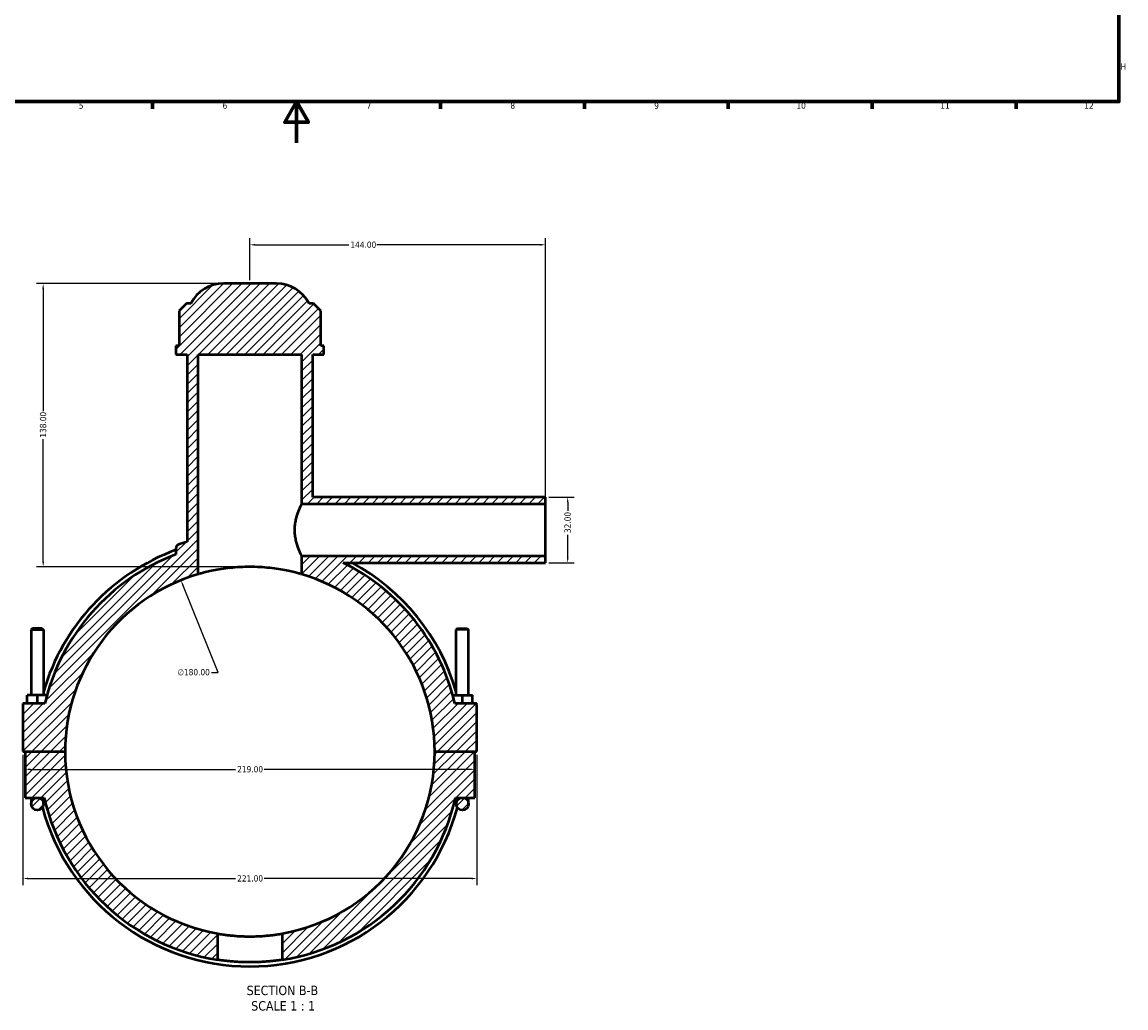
# Model space of a CAD drawing. Header units: millimetres. Extents: x 0 to 898, y -421 to 997.
# Tile 2 of 6: x 287 to 824, y -421 to 59. Entities that reach past the tile are written whole.
import ezdxf

# ---------------------------------------------------------------- set-up
doc = ezdxf.new("R2010")
doc.units = ezdxf.units.MM
for name, color, linetype, lineweight in [('Border (ANSI)', 7, 'Continuous', 70), ('Dimension (ANSI)', 7, 'Continuous', 25), ('Hatch (ANSI)', 7, 'Continuous', 18), ('Symbol (ANSI)', 7, 'Continuous', 25), ('Visible (ANSI)', 7, 'Continuous', 50)]:
    doc.layers.add(name, color=color, linetype=linetype, lineweight=lineweight)
doc.styles.add('Label Text (ANSI)', font='tahoma.ttf')
doc.styles.add('Note Text (ANSI)', font='tahoma.ttf')
doc.dimstyles.new('Default - mm (ANSI)', dxfattribs={"dimtxt": 3.048, "dimasz": 2.5, "dimexe": 3.175, "dimexo": 1.6002, "dimgap": 0.8, "dimtad": 0, "dimtoh": 1, "dimrnd": 1e-08, "dimzin": 4, "dimdsep": 46, "dimtxsty": 'Note Text (ANSI)', "dimcen": 0.09, "dimdle": 10, "dimclrd": 256, "dimclre": 256, "dimclrt": 256, "dimadec": 1, "dimazin": 1, "dimtfac": 1, "dimtofl": 0, "dimtmove": 0, "dimatfit": 3, "dimfxl": 1, "dimtolj": 1, "dimtzin": 4, "dimlwd": -1, "dimlwe": -1, "dimarcsym": 0})

# ---------------------------------------------------------------- blocks, each defined once
blk = doc.blocks.new('Borders Default Border')
at = {"layer": 'Border (ANSI)'}
for p, q in [((350.42, 20), (350.42, 16.55)), ((490.58, 20), (490.58, 16.55)), ((560.67, 20), (560.67, 16.55)), ((630.75, 20), (630.75, 16.55)), ((700.83, 20), (700.83, 16.55)), ((770.92, 20), (770.92, 16.55))]:
    blk.add_line(p, q, dxfattribs=at)
at = {"layer": 'Border (ANSI)', "flags": 128}
for points in [[(20, 20), (20, 574), (821, 574), (821, 20), (20, 20)], [(420.5, 0), (420.5, 20), (414.73, 10), (426.27, 10), (420.5, 20)]]:
    blk.add_lwpolyline(points, dxfattribs=at)
at = {"layer": 'Border (ANSI)', "color": 230, "true_color": 0xff0080, "attachment_point": 7, "style": 'Note Text (ANSI)'}
for s, insert, char_height in [('H', (821.81, 35.6), 3.05), ('5', (314.48, 16.49), 3.05), ('6', (384.49, 16.49), 3.05), ('7', (454.6, 16.55), 3.05), ('8', (524.63, 16.48), 3.05), ('9', (594.7, 16.49), 3.05), ('10', (663.96, 16.49), 3.048), ('11', (734.04, 16.55), 3.048), ('12', (804.13, 16.55), 3.048)]:
    blk.add_mtext(s, dxfattribs=dict(at, insert=insert, char_height=char_height))
blk = doc.blocks.new('*D7')
at = {"layer": 'Defpoints', "color": 0, "transparency": 16777216}
for p in [(364.21, -213.13), (431.35, -380.15)]:
    blk.add_point(p, dxfattribs=at)
at = {"layer": 'Dimension (ANSI)', "transparency": 16777216}
for p, q in [((382.27, -258.04), (365.14, -215.45)), ((379.05, -258.04), (382.27, -258.04))]:
    blk.add_line(p, q, dxfattribs=at)
blk.add_arc((397.78, -296.64), 90, 107.2784, 113.9211, dxfattribs=at)
blk.add_solid([(365.53, -215.29), (364.76, -215.61), (364.21, -213.13)], dxfattribs=at)
at = {"layer": 'Dimension (ANSI)', "color": 230, "true_color": 0xff0080, "transparency": 16777216, "insert": (362.56, -256.4), "char_height": 3.048, "attachment_point": 1, "style": 'Note Text (ANSI)'}
blk.add_mtext('\\A1;∅180.00', dxfattribs=at)
blk = doc.blocks.new('*D9')
at = {"layer": 'Defpoints', "color": 0, "transparency": 16777216}
for p in [(384.93, -68.64), (297.12, -206.64), (397.78, -206.64)]:
    blk.add_point(p, dxfattribs=at)
at = {"layer": 'Dimension (ANSI)', "transparency": 16777216}
for p, q in [((383.33, -68.64), (293.94, -68.64)), ((297.12, -71.14), (297.12, -130.8)), ((297.12, -204.14), (297.12, -144.48)), ((396.18, -206.64), (293.94, -206.64))]:
    blk.add_line(p, q, dxfattribs=at)
for points in [[(296.7, -71.14), (297.53, -71.14), (297.12, -68.64)], [(296.7, -204.14), (297.53, -204.14), (297.12, -206.64)]]:
    blk.add_solid(points, dxfattribs=at)
at = {"layer": 'Dimension (ANSI)', "color": 230, "true_color": 0xff0080, "transparency": 16777216, "insert": (295.52, -143.68), "char_height": 3.048, "attachment_point": 1, "rotation": 90, "style": 'Note Text (ANSI)'}
blk.add_mtext('\\A1;138.00', dxfattribs=at)
blk = doc.blocks.new('*D10')
at = {"layer": 'Defpoints', "color": 0, "transparency": 16777216}
for p in [(541.78, -172.64), (541.78, -204.64), (552.56, -204.64)]:
    blk.add_point(p, dxfattribs=at)
at = {"layer": 'Dimension (ANSI)', "transparency": 16777216}
for p, q in [((543.38, -172.64), (555.74, -172.64)), ((552.56, -175.14), (552.56, -179.31)), ((552.56, -202.14), (552.56, -190.96)), ((543.38, -204.64), (555.74, -204.64))]:
    blk.add_line(p, q, dxfattribs=at)
for points in [[(552.14, -175.14), (552.98, -175.14), (552.56, -172.64)], [(552.14, -202.14), (552.98, -202.14), (552.56, -204.64)]]:
    blk.add_solid(points, dxfattribs=at)
at = {"layer": 'Dimension (ANSI)', "color": 230, "true_color": 0xff0080, "transparency": 16777216, "insert": (550.97, -190.16), "char_height": 3.048, "attachment_point": 1, "rotation": 90, "style": 'Note Text (ANSI)'}
blk.add_mtext('\\A1;32.00', dxfattribs=at)
blk = doc.blocks.new('*D11')
at = {"layer": 'Defpoints', "color": 0, "transparency": 16777216}
for p in [(541.78, -49.73), (397.78, -68.64), (541.78, -175.84)]:
    blk.add_point(p, dxfattribs=at)
at = {"layer": 'Dimension (ANSI)', "transparency": 16777216}
for p, q in [((397.78, -67.04), (397.78, -46.55)), ((541.78, -174.24), (541.78, -46.55)), ((400.28, -49.73), (445.94, -49.73)), ((539.28, -49.73), (459.62, -49.73))]:
    blk.add_line(p, q, dxfattribs=at)
for points in [[(400.28, -49.31), (400.28, -50.14), (397.78, -49.73)], [(539.28, -49.31), (539.28, -50.14), (541.78, -49.73)]]:
    blk.add_solid(points, dxfattribs=at)
at = {"layer": 'Dimension (ANSI)', "color": 230, "true_color": 0xff0080, "transparency": 16777216, "insert": (446.74, -48.14), "char_height": 3.048, "attachment_point": 1, "style": 'Note Text (ANSI)'}
blk.add_mtext('\\A1;144.00', dxfattribs=at)
blk = doc.blocks.new('*D12')
at = {"layer": 'Defpoints', "color": 0, "transparency": 16777216}
for p in [(287.28, -296.59), (508.28, -296.59), (508.28, -358.43)]:
    blk.add_point(p, dxfattribs=at)
at = {"layer": 'Dimension (ANSI)', "transparency": 16777216}
for p, q in [((287.28, -298.19), (287.28, -361.61)), ((508.28, -298.19), (508.28, -361.61)), ((289.78, -358.43), (390.82, -358.43)), ((505.78, -358.43), (404.74, -358.43))]:
    blk.add_line(p, q, dxfattribs=at)
for points in [[(289.78, -358.02), (289.78, -358.85), (287.28, -358.43)], [(505.78, -358.02), (505.78, -358.85), (508.28, -358.43)]]:
    blk.add_solid(points, dxfattribs=at)
at = {"layer": 'Dimension (ANSI)', "color": 230, "true_color": 0xff0080, "transparency": 16777216, "insert": (391.62, -356.85), "char_height": 3.048, "attachment_point": 1, "style": 'Note Text (ANSI)'}
blk.add_mtext('\\A1;221.00', dxfattribs=at)
blk = doc.blocks.new('*D13')
at = {"layer": 'Defpoints', "color": 0, "transparency": 16777216}
for p in [(288.28, -305.25), (507.28, -305.25), (507.28, -305.25)]:
    blk.add_point(p, dxfattribs=at)
at = {"layer": 'Dimension (ANSI)', "transparency": 16777216}
for p, q in [((290.78, -305.25), (390.82, -305.25)), ((504.78, -305.25), (404.74, -305.25))]:
    blk.add_line(p, q, dxfattribs=at)
for points in [[(290.78, -304.83), (290.78, -305.67), (288.28, -305.25)], [(504.78, -304.83), (504.78, -305.67), (507.28, -305.25)]]:
    blk.add_solid(points, dxfattribs=at)
at = {"layer": 'Dimension (ANSI)', "color": 230, "true_color": 0xff0080, "transparency": 16777216, "insert": (391.62, -303.66), "char_height": 3.048, "attachment_point": 1, "style": 'Note Text (ANSI)'}
blk.add_mtext('\\A1;219.00', dxfattribs=at)

msp = doc.modelspace()

# ---------------------------------------------------------------- hatches: boundary and pattern name
at = {"layer": 'Hatch (ANSI)'}
h = msp.add_hatch(dxfattribs=at)
h.set_pattern_fill('ANSI31', color=256, scale=25.4, style=0)
h.set_pattern_definition([(45, (0, 0), (-2.245064, 2.245064), [])])
edge = h.paths.add_edge_path()
edge.add_spline(control_points=[(362.994, -195.761), (362.864, -195.806), (362.739, -195.866), (362.505, -196.013), (362.397, -196.1), (362.135, -196.365), (362.005, -196.563), (361.827, -196.996), (361.781, -197.228), (361.781, -197.463)], knot_values=[-0.223501, -0.223501, -0.223501, -0.223501, -0.1820665, -0.1820665, -0.140632, -0.140632, -0.070316, -0.070316, 0, 0, 0, 0], degree=3, periodic=0)
edge.add_line((361.781, -197.463), (361.781, -200.559))
edge.add_ellipse((397.781, -296.635), major_axis=(-36, 96.077), ratio=1, start_angle=0, end_angle=56.21818)
edge.add_line((297.909, -273.135), (287.281, -273.135))
edge.add_line((287.281, -273.135), (287.281, -296.585))
edge.add_line((287.281, -296.585), (307.781, -296.585))
edge.add_ellipse((397.781, -296.635), major_axis=(-90, 0.05), ratio=1, start_angle=286.29204, end_angle=360, ccw=False)
edge.add_line((372.581, -210.235), (372.581, -103.135))
edge.add_line((372.581, -103.135), (422.981, -103.135))
edge.add_line((422.981, -103.135), (422.981, -175.835))
edge.add_line((422.981, -175.835), (541.781, -175.835))
edge.add_line((541.781, -175.835), (541.781, -172.635))
edge.add_line((541.781, -172.635), (428.381, -172.635))
edge.add_line((428.381, -172.635), (428.381, -103.135))
edge.add_line((428.381, -103.135), (433.781, -103.135))
edge.add_line((433.781, -103.135), (433.781, -98.995))
edge.add_line((433.781, -98.995), (432.298, -98.995))
edge.add_line((432.298, -98.995), (432.298, -81.895))
edge.add_line((432.298, -81.895), (428.698, -78.295))
edge.add_line((428.698, -78.295), (426.581, -78.295))
edge.add_ellipse((410.63, -86.635), major_axis=(15.951, 8.34), ratio=1, start_angle=0, end_angle=62.39759)
edge.add_line((410.63, -68.635), (384.933, -68.635))
edge.add_ellipse((384.933, -86.635), major_axis=(0, 18), ratio=1, start_angle=0, end_angle=62.39759)
edge.add_line((368.981, -78.295), (366.864, -78.295))
edge.add_line((366.864, -78.295), (363.264, -81.895))
edge.add_line((363.264, -81.895), (363.264, -98.995))
edge.add_line((363.264, -98.995), (361.781, -98.995))
edge.add_line((361.781, -98.995), (361.781, -103.135))
edge.add_line((361.781, -103.135), (367.181, -103.135))
edge.add_line((367.181, -103.135), (367.181, -194.413))
edge.add_ellipse((397.781, -296.635), major_axis=(-30.6, 102.222), ratio=1, start_angle=0, end_angle=2.36196)
edge = h.paths.add_edge_path()
edge.add_line((294.281, -319.135), (297.679, -319.135))
edge.add_ellipse((397.781, -296.635), major_axis=(-100.102, -22.5), ratio=1, start_angle=0, end_angle=68.54142)
edge.add_line((382.101, -398.03), (382.101, -385.259))
edge.add_ellipse((397.781, -296.635), major_axis=(-15.68, -88.624), ratio=1, start_angle=280.06523, end_angle=360, ccw=False)
edge.add_line((307.781, -296.685), (288.281, -296.685))
edge.add_line((288.281, -296.685), (288.281, -319.135))
edge.add_line((288.281, -319.135), (294.281, -319.135))
edge = h.paths.add_edge_path()
edge.add_ellipse((507.781, -273.635), major_axis=(0.5, 0), ratio=1, start_angle=0, end_angle=90)
edge.add_line((507.781, -273.135), (497.654, -273.135))
edge.add_ellipse((397.781, -296.635), major_axis=(99.872, 23.5), ratio=1, start_angle=0, end_angle=50.485)
edge.add_line((443.199, -204.635), (541.781, -204.635))
edge.add_line((541.781, -204.635), (541.781, -201.435))
edge.add_line((541.781, -201.435), (422.981, -201.435))
edge.add_line((422.981, -201.435), (422.981, -210.235))
edge.add_ellipse((397.781, -296.635), major_axis=(25.2, 86.4), ratio=1, start_angle=286.29204, end_angle=360, ccw=False)
edge.add_line((487.781, -296.585), (508.281, -296.585))
edge.add_line((508.281, -296.585), (508.281, -273.635))
edge = h.paths.add_edge_path()
edge.add_ellipse((294.281, -322.135), major_axis=(3, 0), ratio=1, start_angle=0, end_angle=360)
edge = h.paths.add_edge_path()
edge.add_line((507.281, -296.685), (487.781, -296.685))
edge.add_ellipse((397.781, -296.635), major_axis=(90, -0.05), ratio=1, start_angle=280.06523, end_angle=360, ccw=False)
edge.add_line((413.461, -385.259), (413.461, -398.03))
edge.add_ellipse((397.781, -296.635), major_axis=(15.68, -101.395), ratio=1, start_angle=0, end_angle=68.54142)
edge.add_line((497.884, -319.135), (501.281, -319.135))
edge.add_line((501.281, -319.135), (507.281, -319.135))
edge.add_line((507.281, -319.135), (507.281, -296.685))
edge = h.paths.add_edge_path()
edge.add_ellipse((501.281, -322.135), major_axis=(3, 0), ratio=1, start_angle=0, end_angle=360)

# ---------------------------------------------------------------- linework, layer by layer
at = {"layer": 'Visible (ANSI)'}
for p, q in [((410.63, -68.635), (384.933, -68.635)), ((366.864, -78.295), (363.264, -81.895)), ((368.981, -78.295), (366.864, -78.295)), ((428.698, -78.295), (426.581, -78.295)), ((432.298, -81.895), (428.698, -78.295)), ((363.264, -81.895), (363.264, -98.995)), ((432.298, -98.995), (432.298, -81.895)), ((363.264, -98.995), (361.781, -98.995)), ((361.781, -98.995), (361.781, -103.135)), ((433.781, -98.995), (432.298, -98.995)), ((433.781, -103.135), (433.781, -98.995)), ((361.781, -103.135), (367.181, -103.135)), ((367.181, -103.135), (367.181, -194.413)), ((372.581, -210.235), (372.581, -103.135)), ((372.581, -103.135), (422.981, -103.135)), ((422.981, -103.135), (422.981, -175.835)), ((428.381, -172.635), (428.381, -103.135)), ((428.381, -103.135), (433.781, -103.135)), ((422.981, -175.835), (541.781, -175.835)), ((541.781, -172.635), (428.381, -172.635)), ((541.781, -175.835), (541.781, -172.635)), ((541.781, -201.435), (541.781, -175.835)), ((361.781, -197.463), (361.781, -200.559)), ((541.781, -201.435), (422.981, -201.435)), ((422.981, -201.435), (422.981, -210.235)), ((541.781, -204.635), (541.781, -201.435)), ((443.199, -204.635), (541.781, -204.635)), ((291.881, -236.585), (291.281, -237.185)), ((291.281, -237.185), (297.281, -237.185)), ((291.281, -237.185), (291.281, -269.135)), ((296.681, -236.585), (291.881, -236.585)), ((296.681, -236.585), (297.281, -237.185)), ((297.281, -237.185), (297.281, -269.135)), ((498.881, -236.585), (498.281, -237.185)), ((504.281, -237.185), (498.281, -237.185)), ((498.281, -269.135), (498.281, -237.185)), ((498.881, -236.585), (503.681, -236.585)), ((503.681, -236.585), (504.281, -237.185)), ((504.281, -269.135), (504.281, -237.185)), ((297.909, -273.135), (287.281, -273.135)), ((287.281, -273.135), (287.281, -296.585)), ((294.281, -269.135), (289.281, -269.135)), ((289.281, -273.135), (289.281, -269.135)), ((294.281, -273.135), (294.281, -269.135)), ((298.935, -269.135), (294.281, -269.135)), ((496.627, -269.135), (501.281, -269.135)), ((507.781, -273.135), (497.654, -273.135)), ((501.281, -269.135), (506.281, -269.135)), ((501.281, -273.135), (501.281, -269.135)), ((506.281, -273.135), (506.281, -269.135)), ((508.281, -296.585), (508.281, -273.635)), ((287.281, -296.585), (307.781, -296.585)), ((307.781, -296.685), (288.281, -296.685)), ((288.281, -296.685), (288.281, -319.135)), ((291.281, -296.585), (291.281, -296.685)), ((297.281, -296.585), (297.281, -296.685)), ((487.781, -296.585), (508.281, -296.585)), ((507.281, -296.685), (487.781, -296.685)), ((498.281, -296.685), (498.281, -296.585)), ((504.281, -296.685), (504.281, -296.585)), ((507.281, -319.135), (507.281, -296.685)), ((288.281, -319.135), (294.281, -319.135)), ((291.281, -319.135), (291.281, -322.135)), ((294.281, -319.135), (297.679, -319.135)), ((297.281, -322.135), (297.281, -319.135)), ((497.884, -319.135), (501.281, -319.135)), ((498.281, -319.135), (498.281, -322.135)), ((501.281, -319.135), (507.281, -319.135)), ((504.281, -322.135), (504.281, -319.135)), ((382.101, -398.03), (382.101, -385.259)), ((413.461, -385.259), (413.461, -398.03))]:
    msp.add_line(p, q, dxfattribs=at)
for centre in [(294.281, -322.135), (501.281, -322.135)]:
    msp.add_circle(centre, 3, dxfattribs=at)
for centre, radius, start, end in [((384.933, -86.635), 18, 90, 152.39759), ((410.63, -86.635), 18, 27.60241, 90), ((397.781, -296.635), 104.652, 110.1206, 163.80657), ((397.781, -296.635), 106.704, 106.66496, 109.02692), ((397.781, -296.635), 102.6, 110.54098, 166.75916), ((397.781, -296.635), 102.6, 13.24084, 63.72584), ((397.781, -296.635), 104.652, 16.19343, 61.53448), ((397.781, -296.635), 90, 106.2602, 179.96817), ((397.781, -296.635), 90, 0.03183, 73.7398), ((507.781, -273.635), 0.5, 0, 90), ((397.781, -296.635), 90, 180.03183, 259.9666), ((397.781, -296.635), 90, 280.0334, 359.96817), ((397.781, -296.635), 102.6, 192.66782, 261.20924), ((397.781, -296.635), 102.6, 278.79076, 347.33218), ((397.781, -296.635), 104.652, 195.08068, 344.91932)]:
    msp.add_arc(centre, radius, start, end, dxfattribs=at)
for points, knots in [([(422.981, -175.835), (422.981, -175.835), (422.94, -175.915), (422.774, -176.247), (422.649, -176.498), (422.178, -177.485), (421.73, -178.466), (420.868, -180.706), (420.392, -182.124), (419.869, -184.48), (419.727, -185.303), (419.536, -186.97), (419.488, -187.814), (419.488, -188.635)], [5.9086284, 5.9086284, 5.9086284, 5.9086284, 6.15446, 6.15446, 6.4002916, 6.4002916, 6.8919549, 6.8919549, 7.385063, 7.385063, 7.6316171, 7.6316171, 7.8781711, 7.8781711, 7.8781711, 7.8781711]), ([(419.488, -188.635), (419.488, -189.457), (419.536, -190.301), (419.727, -191.967), (419.869, -192.791), (420.392, -195.146), (420.868, -196.565), (421.73, -198.805), (422.178, -199.786), (422.649, -200.773), (422.774, -201.024), (422.94, -201.355), (422.981, -201.435), (422.981, -201.435)], [0, 0, 0, 0, 0.2465541, 0.2465541, 0.4931081, 0.4931081, 0.9862162, 0.9862162, 1.4778795, 1.4778795, 1.7237111, 1.7237111, 1.9695428, 1.9695428, 1.9695428, 1.9695428]), ([(362.994, -195.761), (362.864, -195.806), (362.739, -195.866), (362.505, -196.013), (362.397, -196.1), (362.135, -196.365), (362.005, -196.563), (361.827, -196.996), (361.781, -197.228), (361.781, -197.463)], [-0.22350099, -0.22350099, -0.22350099, -0.22350099, -0.1820665, -0.1820665, -0.14063201, -0.14063201, -0.07031601, -0.07031601, 0, 0, 0, 0]), ([(422.981, -210.235), (422.981, -210.235), (422.828, -210.19), (422.186, -210.007), (421.697, -209.869), (420.409, -209.524), (419.608, -209.317), (417.761, -208.876), (416.714, -208.642), (414.487, -208.192), (413.228, -207.96), (410.484, -207.526), (408.999, -207.324), (405.897, -206.989), (404.278, -206.855), (401.015, -206.679), (399.372, -206.635), (396.19, -206.635), (394.547, -206.679), (391.285, -206.855), (389.665, -206.989), (386.563, -207.324), (385.078, -207.526), (382.335, -207.96), (381.076, -208.192), (378.848, -208.642), (377.802, -208.876), (375.954, -209.317), (375.153, -209.524), (373.865, -209.869), (373.376, -210.007), (372.734, -210.19), (372.581, -210.235), (372.581, -210.235)], [7.6382396, 7.6382396, 7.6382396, 7.6382396, 8.115683, 8.115683, 8.5931263, 8.5931263, 9.0705696, 9.0705696, 9.5480129, 9.5480129, 10.0253496, 10.0253496, 10.5026862, 10.5026862, 10.9800228, 10.9800228, 11.4573595, 11.4573595, 11.9346961, 11.9346961, 12.4120327, 12.4120327, 12.8893694, 12.8893694, 13.366706, 13.366706, 13.8441493, 13.8441493, 14.3215926, 14.3215926, 14.799036, 14.799036, 15.2764793, 15.2764793, 15.2764793, 15.2764793]), ([(382.101, -385.259), (382.101, -385.259), (382.196, -385.276), (382.594, -385.345), (382.897, -385.397), (383.697, -385.528), (384.196, -385.606), (385.346, -385.774), (385.999, -385.864), (387.389, -386.036), (388.174, -386.125), (389.884, -386.292), (390.81, -386.37), (392.741, -386.499), (393.748, -386.551), (395.775, -386.619), (396.795, -386.635), (398.768, -386.635), (399.787, -386.619), (401.814, -386.551), (402.822, -386.499), (404.753, -386.37), (405.678, -386.292), (407.388, -386.125), (408.174, -386.036), (409.564, -385.864), (410.216, -385.774), (411.367, -385.606), (411.865, -385.528), (412.666, -385.397), (412.969, -385.345), (413.367, -385.276), (413.461, -385.259), (413.461, -385.259)], [4.7355596, 4.7355596, 4.7355596, 4.7355596, 5.0315368, 5.0315368, 5.327514, 5.327514, 5.6234912, 5.6234912, 5.9194684, 5.9194684, 6.2154361, 6.2154361, 6.5114039, 6.5114039, 6.8073716, 6.8073716, 7.1033393, 7.1033393, 7.3993071, 7.3993071, 7.6952748, 7.6952748, 7.9912426, 7.9912426, 8.2872103, 8.2872103, 8.5831875, 8.5831875, 8.8791647, 8.8791647, 9.1751419, 9.1751419, 9.4711191, 9.4711191, 9.4711191, 9.4711191]), ([(413.461, -398.03), (413.461, -398.03), (413.367, -398.045), (412.969, -398.105), (412.666, -398.151), (411.866, -398.265), (411.367, -398.334), (410.217, -398.481), (409.564, -398.559), (408.173, -398.71), (407.388, -398.788), (405.677, -398.935), (404.752, -399.003), (402.82, -399.116), (401.813, -399.161), (399.787, -399.221), (398.767, -399.235), (396.795, -399.235), (395.776, -399.221), (393.749, -399.161), (392.742, -399.116), (390.811, -399.003), (389.885, -398.935), (388.174, -398.788), (387.389, -398.71), (385.999, -398.559), (385.346, -398.481), (384.195, -398.334), (383.697, -398.265), (382.896, -398.151), (382.593, -398.105), (382.196, -398.045), (382.101, -398.03), (382.101, -398.03)], [0, 0, 0, 0, 0.2958237, 0.2958237, 0.5916473, 0.5916473, 0.887471, 0.887471, 1.1832947, 1.1832947, 1.4791128, 1.4791128, 1.7749309, 1.7749309, 2.070749, 2.070749, 2.3665671, 2.3665671, 2.6623852, 2.6623852, 2.9582033, 2.9582033, 3.2540214, 3.2540214, 3.5498395, 3.5498395, 3.8456632, 3.8456632, 4.1414868, 4.1414868, 4.4373105, 4.4373105, 4.7331342, 4.7331342, 4.7331342, 4.7331342])]:
    msp.add_open_spline(points, degree=3, knots=knots, dxfattribs=at)

# ---------------------------------------------------------------- block references
msp.add_blockref('Borders Default Border', (0, 0))

# ---------------------------------------------------------------- texts
at = {"layer": 'Symbol (ANSI)', "char_height": 4.572, "attachment_point": 7, "style": 'Label Text (ANSI)'}
for s, insert in [('SECTION B-B', (396.203, -415.306)), ('SCALE 1 : 1', (398.426, -422.819))]:
    msp.add_mtext(s, dxfattribs=dict(at, insert=insert))

# ---------------------------------------------------------------- dimensions: what is measured, and where the dimension line sits
at = {"layer": 'Dimension (ANSI)'}
for base, p1, p2, angle, override, picture, middle in [((541.781, -49.726), (397.781, -68.635), (541.781, -175.835), 180, {"dimtoh": 0, "dimdec": 2, "dimtp": 0, "dimtm": 0, "dimtdec": 2, "dimatfit": 1}, '*D11', (452.781, -49.726)), ((297.116, -206.636), (384.933, -68.635), (397.781, -206.636), 90, {"dimtoh": 0, "dimdec": 2, "dimtp": 0, "dimtm": 0, "dimtdec": 2, "dimatfit": 1}, '*D9', (297.116, -137.636)), ((552.561, -204.635), (541.781, -172.635), (541.781, -204.635), 90, {"dimtoh": 0, "dimdec": 2, "dimtp": 0, "dimtm": 0, "dimtdec": 2, "dimatfit": 1}, '*D10', (552.561, -185.135)), ((508.281, -358.433), (287.281, -296.585), (508.281, -296.585), 180, {"dimtoh": 0, "dimdec": 2, "dimtp": 0, "dimtm": 0, "dimtdec": 2, "dimatfit": 1}, '*D12', (397.781, -358.433)), ((507.281, -305.25), (288.281, -305.25), (507.281, -305.25), 180, {"dimtoh": 0, "dimdec": 2, "dimse1": 1, "dimse2": 1, "dimtp": 0, "dimtm": 0, "dimtdec": 2, "dimatfit": 1}, '*D13', (397.781, -305.25))]:
    dim = msp.add_linear_dim(base=base, p1=p1, p2=p2, angle=angle, dimstyle='Default - mm (ANSI)', override=override, dxfattribs=at)
    dim.commit()
    dim.dimension.update_dxf_attribs({"geometry": picture, "text_midpoint": middle, "dimtype": 160})
dim = msp.add_diameter_dim_2p(p1=(431.351, -380.146), p2=(364.211, -213.13), dimstyle='Default - mm (ANSI)', override={"dimtih": 1, "dimdec": 2, "dimlfac": 0.99997, "dimtp": 0, "dimtm": 0, "dimtdec": 2}, dxfattribs=at)
dim.commit()
dim.dimension.update_dxf_attribs({"geometry": '*D7', "text_midpoint": (370.406, -258.044), "dimtype": 163})

doc.saveas('drawing.dxf')
